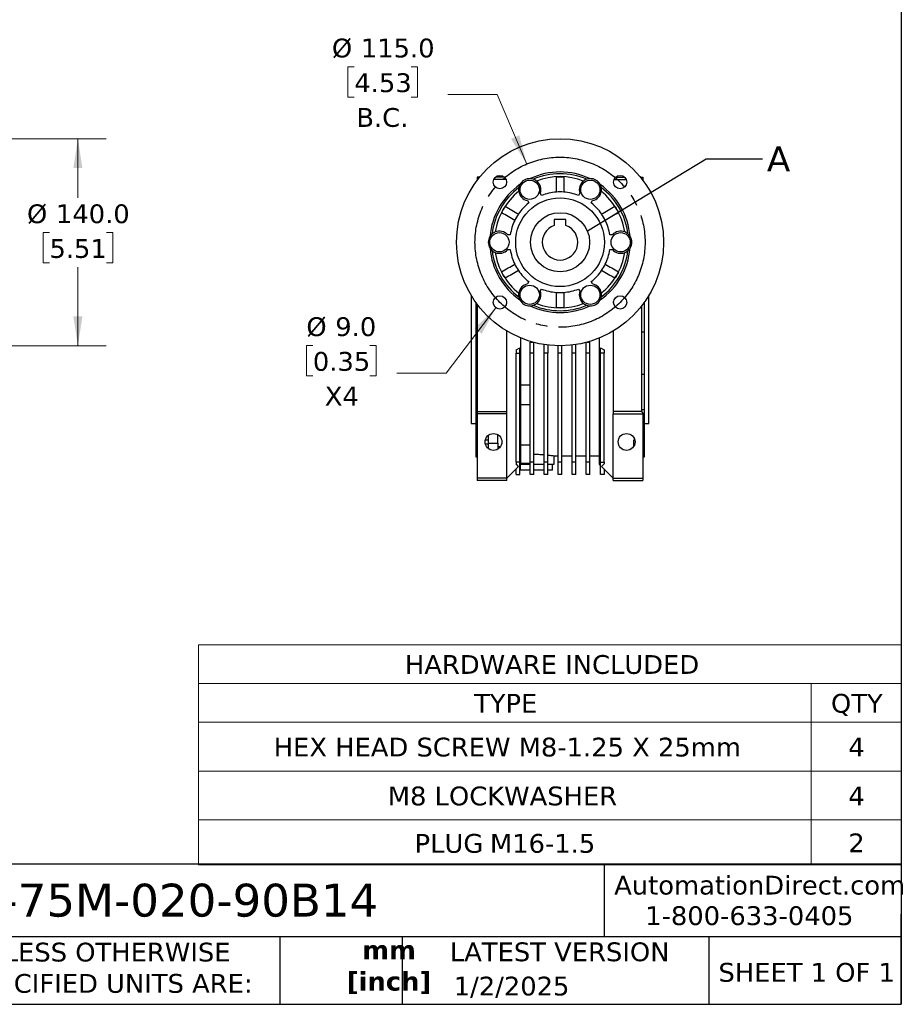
# Model space of a CAD drawing. Header units: millimetres. Extents: x 38 to 1638, y 38 to 1257.
# Tile 4 of 11: x 1042 to 1638, y 38 to 704. Entities that reach past the tile are written whole.
import ezdxf

# ---------------------------------------------------------------- set-up
doc = ezdxf.new("R2010")
doc.units = ezdxf.units.MM
doc.header["$LTSCALE"] = 6
doc.linetypes.add('SLD-Center', pattern=[19.05, 15.24, -1.27, 1.27, -1.27])
doc.linetypes.add('SLD-Solid', pattern=[0])
doc.layers.add('CENTER', color=40, linetype='SLD-Center')
doc.layers.add('TEXT', color=140, linetype='SLD-Solid', lineweight=25)
doc.styles.add('SLDTEXTSTYLE0', font='VERDANA.TTF')
doc.styles.add('SLDTEXTSTYLE1', font='VERDANAB.TTF')
doc.styles.get("Standard").update_dxf_attribs({"font": 'VERDANA.TTF'})
doc.dimstyles.new('SLDDIMSTYLE1', dxfattribs={"dimtxt": 12.948047, "dimasz": 19.812, "dimexe": 0, "dimexo": 0.0625, "dimgap": 3.237012, "dimtad": 0, "dimtih": 1, "dimtoh": 1, "dimrnd": 1e-09, "dimzin": 4, "dimdsep": 46, "dimtxsty": 'SLDTEXTSTYLE0', "dimsah": 1, "dimcen": 0, "dimadec": 0, "dimazin": 1, "dimtfac": 1, "dimtofl": 0, "dimtmove": 0, "dimatfit": 3, "dimfxl": 0, "dimfrac": 2, "dimtolj": 1, "dimtzin": 12, "dimarcsym": 0})
doc.dimstyles.new('SLDDIMSTYLE4', dxfattribs={"dimtxt": 12.948047, "dimasz": 19.812, "dimexe": 0, "dimexo": 0.0625, "dimgap": 3.237012, "dimtad": 0, "dimtih": 1, "dimtoh": 1, "dimrnd": 1e-09, "dimzin": 4, "dimdsep": 46, "dimtxsty": 'SLDTEXTSTYLE0', "dimsah": 1, "dimcen": 0.09, "dimadec": 0, "dimazin": 1, "dimtfac": 1, "dimtofl": 0, "dimtmove": 0, "dimatfit": 3, "dimfxl": 0, "dimfrac": 2, "dimtolj": 1, "dimtzin": 12, "dimarcsym": 0})
doc.dimstyles.new('SLDDIMSTYLE7', dxfattribs={"dimtxt": 0.18, "dimasz": 19.812, "dimexe": 0, "dimexo": 0.0625, "dimgap": 0, "dimtad": 0, "dimtih": 1, "dimtoh": 1, "dimdec": 0, "dimrnd": 1e-09, "dimzin": 0, "dimdsep": 46, "dimtxsty": 'Standard', "dimblk1": 'NONE', "dimblk2": 'NONE', "dimsah": 1, "dimcen": 0.09, "dimadec": 0, "dimazin": 0, "dimtfac": 19.812, "dimtdec": 0, "dimtofl": 0, "dimtmove": 0, "dimatfit": 3, "dimldrblk": 'NONE', "dimfxl": 0, "dimfrac": 2, "dimtolj": 1, "dimtzin": 0, "dimarcsym": 0})

# ---------------------------------------------------------------- blocks, each defined once
blk = doc.blocks.new('SW_TABLEANNOTATION_0')
at = {"color": 0, "linetype": 'SLD-Solid', "lineweight": 18}
for p, q in [((0, 0), (0, -26.22)), ((0, 0), (414.16, 0)), ((414.16, 0), (475.08, 0)), ((475.08, 0), (475.08, -26.22)), ((0, -26.22), (0, -52.43)), ((0, -26.22), (414.16, -26.22)), ((414.16, -26.22), (414.16, -52.43)), ((414.16, -26.22), (475.08, -26.22)), ((475.08, -26.22), (475.08, -52.43)), ((0, -52.43), (0, -85.46)), ((0, -52.43), (414.16, -52.43)), ((414.16, -52.43), (414.16, -85.46)), ((414.16, -52.43), (475.08, -52.43)), ((475.08, -52.43), (475.08, -85.46)), ((0, -85.46), (0, -118.49)), ((0, -85.46), (414.16, -85.46)), ((414.16, -85.46), (414.16, -118.49)), ((414.16, -85.46), (475.08, -85.46)), ((475.08, -85.46), (475.08, -118.49)), ((0, -118.49), (0, -148.93)), ((0, -118.49), (414.16, -118.49)), ((414.16, -118.49), (414.16, -148.93)), ((414.16, -118.49), (475.08, -118.49)), ((475.08, -118.49), (475.08, -148.93)), ((0, -148.93), (414.16, -148.93)), ((414.16, -148.93), (475.08, -148.93))]:
    blk.add_line(p, q, dxfattribs=at)
at = {"color": 0, "linetype": 'Continuous', "lineweight": 0, "char_height": 12.7, "attachment_point": 1, "style": 'SLDTEXTSTYLE0'}
for s, insert in [('HARDWARE INCLUDED', (139.46, -7.04)), ('TYPE', (186.2, -33.26)), ('QTY', (427.52, -33.26)), ('HEX HEAD SCREW M8-1.25 X 25mm', (50.72, -62.89)), ('4', (439.23, -62.89)), ('M8 LOCKWASHER ', (127.89, -95.92)), ('4', (439.23, -95.92)), ('PLUG', (146, -127.99)), ('M16-1.5', (196.95, -127.99)), ('2', (439.23, -127.65))]:
    blk.add_mtext(s, dxfattribs=dict(at, insert=insert))
blk = doc.blocks.new('_D_9')
at = {"color": 7, "linetype": 'SLD-Solid', "lineweight": 0}
for p, q in [((913.64, 623.28), (997.45, 623.28)), ((1006.59, 623.28), (1100.62, 623.28)), ((1081.57, 623.28), (1081.57, 583.34)), ((1062.33, 559.87), (1057.99, 559.87)), ((1057.99, 559.87), (1057.99, 539.29)), ((1100.81, 559.87), (1105.16, 559.87)), ((1105.16, 559.87), (1105.16, 539.29)), ((1057.99, 539.29), (1062.33, 539.29)), ((1105.16, 539.29), (1100.81, 539.29)), ((1081.57, 483.28), (1081.57, 536.39)), ((913.64, 483.28), (997.45, 483.28)), ((1006.59, 483.28), (1100.62, 483.28))]:
    blk.add_line(p, q, dxfattribs=at)
at = {"color": 7, "linetype": 'SLD-Solid', "lineweight": 18}
for points in [[(1081.57, 623.28), (1078.52, 603.47), (1084.62, 603.47)], [(1081.57, 483.28), (1084.62, 503.09), (1078.52, 503.09)]]:
    blk.add_solid(points, dxfattribs=at)
at = {"color": 7, "linetype": 'SLD-Solid', "lineweight": 18, "char_height": 12.7, "attachment_point": 1, "style": 'SLDTEXTSTYLE0'}
for s, insert in [('%%c', (1047.17, 578.89)), ('140.0', (1066.72, 578.89)), ('5.51', (1062.33, 555.42))]:
    blk.add_mtext(s, dxfattribs=dict(at, insert=insert))
blk = doc.blocks.new('_D_12')
at = {"color": 7, "linetype": 'SLD-Solid', "lineweight": 0}
for p, q in [((1268.48, 671.93), (1264.13, 671.93)), ((1264.13, 671.93), (1264.13, 651.36)), ((1306.95, 671.93), (1311.3, 671.93)), ((1311.3, 671.93), (1311.3, 651.36)), ((1364.98, 653.13), (1331.64, 653.13)), ((1385.01, 606.17), (1364.98, 653.13)), ((1264.13, 651.36), (1268.48, 651.36)), ((1311.3, 651.36), (1306.95, 651.36))]:
    blk.add_line(p, q, dxfattribs=at)
at = {"color": 7, "linetype": 'SLD-Solid', "lineweight": 18}
blk.add_solid([(1385.01, 606.17), (1380.04, 625.59), (1374.43, 623.2)], dxfattribs=at)
at = {"color": 7, "linetype": 'SLD-Solid', "lineweight": 18, "char_height": 12.7, "attachment_point": 1, "style": 'SLDTEXTSTYLE0'}
for s, insert in [('%%c', (1253.32, 690.96)), ('115.0', (1272.87, 690.96)), ('4.53', (1268.48, 667.49)), ('B.C.', (1269.83, 644.01))]:
    blk.add_mtext(s, dxfattribs=dict(at, insert=insert))
blk = doc.blocks.new('_D_13')
at = {"color": 7, "linetype": 'SLD-Solid', "lineweight": 0}
for p, q in [((1364.18, 509.04), (1330.48, 464.74)), ((1240.44, 483.54), (1236.1, 483.54)), ((1236.1, 483.54), (1236.1, 462.97)), ((1278.92, 483.54), (1283.27, 483.54)), ((1283.27, 483.54), (1283.27, 462.97)), ((1236.1, 462.97), (1240.44, 462.97)), ((1283.27, 462.97), (1278.92, 462.97)), ((1330.48, 464.74), (1297.14, 464.74))]:
    blk.add_line(p, q, dxfattribs=at)
at = {"color": 7, "linetype": 'SLD-Solid', "lineweight": 18}
blk.add_solid([(1364.18, 509.04), (1349.76, 495.12), (1354.61, 491.43)], dxfattribs=at)
at = {"color": 7, "linetype": 'SLD-Solid', "lineweight": 18, "char_height": 12.7, "attachment_point": 1, "style": 'SLDTEXTSTYLE0'}
for s, insert in [('%%c', (1236.05, 502.57)), ('9.0', (1255.6, 502.57)), ('0.35', (1240.44, 479.1)), ('X4', (1248.5, 455.62))]:
    blk.add_mtext(s, dxfattribs=dict(at, insert=insert))
blk = doc.blocks.new('_None')

msp = doc.modelspace()

# ---------------------------------------------------------------- linework, layer by layer
for p, q in [((1353.121, 597.28), (1351.564, 597.28)), ((1351.564, 597.28), (1351.564, 595.78)), ((1351.942, 595.78), (1351.564, 595.78)), ((1351.564, 595.78), (1351.564, 595.28)), ((1371.011, 595.78), (1362.799, 595.78)), ((1369.919, 597.28), (1363.891, 597.28)), ((1444.116, 595.78), (1452.329, 595.78)), ((1445.208, 597.28), (1451.237, 597.28)), ((1462.007, 597.28), (1463.574, 597.28)), ((1463.185, 595.78), (1463.574, 595.78)), ((1463.574, 597.28), (1463.574, 595.78)), ((1463.574, 595.78), (1463.574, 595.267)), ((1395.079, 584.905), (1394.189, 586.446)), ((1420.939, 586.446), (1420.049, 584.905)), ((1385.529, 581.446), (1386.419, 579.905)), ((1428.709, 579.905), (1429.599, 581.446)), ((1411.564, 568.58), (1403.564, 568.58)), ((1403.564, 568.58), (1403.564, 564.594)), ((1411.564, 564.594), (1411.564, 568.58)), ((1373.934, 558.28), (1372.154, 558.28)), ((1442.974, 558.28), (1441.194, 558.28)), ((1372.154, 548.28), (1373.934, 548.28)), ((1441.194, 548.28), (1442.974, 548.28)), ((1386.419, 526.655), (1385.529, 525.114)), ((1429.599, 525.114), (1428.709, 526.655)), ((1394.189, 520.114), (1395.079, 521.655)), ((1420.049, 521.655), (1420.939, 520.114)), ((1347.564, 517.224), (1347.564, 430.78)), ((1350.564, 512.647), (1350.564, 492.523)), ((1443.764, 512.013), (1443.764, 513.23)), ((1464.564, 492.531), (1464.564, 512.647)), ((1467.564, 430.78), (1467.564, 517.224)), ((1351.564, 511.28), (1351.564, 438.78)), ((1462.564, 509.979), (1462.564, 438.78)), ((1371.564, 438.78), (1371.564, 493.247)), ((1443.564, 493.247), (1443.564, 438.68)), ((1443.764, 438.68), (1443.764, 493.367)), ((1350.564, 492.523), (1350.564, 464.037)), ((1351.564, 492.523), (1350.564, 492.523)), ((1381.064, 403.28), (1381.064, 488.49)), ((1434.064, 488.49), (1434.064, 403.28)), ((1464.564, 492.531), (1462.564, 492.531)), ((1464.564, 464.028), (1464.564, 492.531)), ((1377.814, 480.445), (1380.314, 481.888)), ((1377.814, 480.445), (1377.814, 478.28)), ((1380.314, 478.28), (1380.314, 481.888)), ((1387.314, 478.28), (1387.314, 485.79)), ((1387.314, 485.79), (1388.987, 485.79)), ((1389.814, 478.28), (1389.814, 485.568)), ((1396.814, 478.28), (1396.814, 484.11)), ((1399.314, 483.768), (1399.314, 478.28)), ((1406.314, 478.28), (1406.314, 483.291)), ((1408.814, 478.28), (1408.814, 483.291)), ((1415.814, 478.28), (1415.814, 483.768)), ((1418.314, 478.28), (1418.314, 484.11)), ((1425.314, 478.28), (1425.314, 485.568)), ((1426.14, 485.79), (1427.814, 485.79)), ((1427.814, 478.28), (1427.814, 485.79)), ((1434.814, 481.888), (1437.314, 480.445)), ((1434.814, 478.28), (1434.814, 481.888)), ((1437.314, 480.445), (1437.314, 478.28)), ((1377.814, 478.28), (1380.314, 478.28)), ((1377.814, 404.565), (1377.814, 478.28)), ((1380.314, 404.565), (1380.314, 478.28)), ((1389.814, 478.28), (1387.314, 478.28)), ((1387.314, 404.565), (1387.314, 478.28)), ((1389.814, 404.565), (1389.814, 478.28)), ((1399.314, 478.28), (1396.814, 478.28)), ((1396.814, 404.565), (1396.814, 478.28)), ((1399.314, 404.565), (1399.314, 478.28)), ((1408.814, 478.28), (1406.314, 478.28)), ((1406.314, 404.565), (1406.314, 478.28)), ((1408.814, 404.565), (1408.814, 478.28)), ((1415.814, 404.565), (1415.814, 478.28)), ((1418.314, 478.28), (1415.814, 478.28)), ((1418.314, 404.565), (1418.314, 478.28)), ((1425.314, 404.565), (1425.314, 478.28)), ((1427.814, 478.28), (1425.314, 478.28)), ((1427.814, 404.565), (1427.814, 478.28)), ((1437.314, 478.28), (1434.814, 478.28)), ((1434.814, 404.565), (1434.814, 478.28)), ((1437.314, 404.565), (1437.314, 478.28)), ((1350.564, 464.037), (1351.564, 464.037)), ((1350.564, 464.037), (1350.564, 439.889)), ((1462.564, 464.028), (1464.564, 464.028)), ((1464.564, 439.922), (1464.564, 464.028)), ((1387.314, 456.653), (1381.064, 456.653)), ((1351.564, 439.889), (1350.564, 439.889)), ((1350.564, 439.889), (1350.564, 419.747)), ((1381.064, 443.653), (1387.314, 443.653)), ((1464.564, 439.922), (1462.564, 439.922)), ((1464.564, 419.767), (1464.564, 439.922)), ((1351.564, 438.78), (1371.564, 438.78)), ((1351.564, 438.78), (1351.564, 437.28)), ((1371.564, 437.28), (1351.564, 437.28)), ((1351.564, 437.28), (1351.564, 393.78)), ((1371.564, 437.28), (1371.564, 438.78)), ((1371.564, 393.78), (1371.564, 437.28)), ((1443.564, 438.68), (1443.564, 437.28)), ((1443.564, 438.68), (1443.764, 438.68)), ((1443.564, 437.28), (1463.574, 437.28)), ((1443.564, 393.78), (1443.564, 437.28)), ((1462.564, 438.78), (1443.764, 438.78)), ((1462.564, 438.78), (1463.574, 437.77)), ((1463.574, 437.77), (1463.574, 437.28)), ((1463.574, 437.28), (1463.574, 393.78)), ((1347.564, 430.78), (1350.564, 430.78)), ((1464.564, 430.78), (1467.564, 430.78)), ((1350.564, 419.747), (1351.564, 419.747)), ((1350.564, 419.747), (1350.564, 409.744)), ((1357.066, 419.747), (1359.064, 419.747)), ((1359.064, 422.766), (1359.064, 417.488)), ((1365.564, 417.488), (1365.564, 423.115)), ((1457.564, 419.767), (1458.056, 419.767)), ((1457.564, 415.564), (1457.564, 419.767)), ((1463.574, 419.767), (1464.564, 419.767)), ((1464.564, 409.782), (1464.564, 419.767)), ((1359.064, 416.875), (1357.05, 416.875)), ((1359.064, 417.488), (1365.564, 417.488)), ((1359.064, 417.488), (1359.064, 413.794)), ((1365.564, 417.488), (1365.564, 413.445)), ((1365.564, 415.165), (1367.326, 415.165)), ((1387.314, 416.197), (1381.064, 416.197)), ((1351.564, 409.744), (1350.564, 409.744)), ((1350.564, 409.744), (1350.564, 408.28)), ((1350.564, 408.28), (1351.564, 408.28)), ((1403.525, 408.88), (1406.314, 408.88)), ((1403.564, 403.28), (1403.564, 408.887)), ((1408.814, 408.88), (1415.814, 408.88)), ((1418.314, 408.88), (1425.314, 408.88)), ((1427.814, 408.88), (1434.064, 408.88)), ((1464.564, 409.782), (1463.574, 409.782)), ((1463.574, 408.315), (1464.564, 408.315)), ((1464.564, 408.315), (1464.564, 409.782)), ((1371.564, 393.78), (1379.543, 401.759)), ((1380.314, 404.565), (1377.814, 404.565)), ((1377.814, 404.565), (1377.814, 403.429)), ((1379.543, 401.759), (1377.814, 403.429)), ((1377.814, 396.28), (1377.814, 400.03)), ((1380.314, 396.28), (1380.314, 404.565)), ((1380.314, 402.53), (1381.064, 403.28)), ((1380.564, 402.78), (1380.564, 399.28)), ((1381.064, 403.875), (1387.314, 403.875)), ((1381.064, 403.28), (1387.314, 403.28)), ((1389.814, 404.565), (1387.314, 404.565)), ((1387.314, 396.28), (1387.314, 404.565)), ((1389.814, 396.28), (1389.814, 404.565)), ((1389.814, 403.28), (1396.814, 403.28)), ((1399.314, 404.565), (1396.814, 404.565)), ((1396.814, 396.28), (1396.814, 404.565)), ((1399.314, 396.28), (1399.314, 404.565)), ((1399.314, 403.28), (1403.564, 403.28)), ((1402.564, 399.28), (1402.564, 403.28)), ((1408.814, 404.565), (1406.314, 404.565)), ((1406.314, 396.28), (1406.314, 404.565)), ((1408.814, 396.28), (1408.814, 404.565)), ((1418.314, 404.565), (1415.814, 404.565)), ((1415.814, 396.28), (1415.814, 404.565)), ((1418.314, 396.28), (1418.314, 404.565)), ((1427.814, 404.565), (1425.314, 404.565)), ((1425.314, 396.28), (1425.314, 404.565)), ((1427.814, 396.28), (1427.814, 404.565)), ((1434.064, 403.28), (1434.814, 402.53)), ((1434.814, 404.565), (1437.314, 404.565)), ((1434.814, 396.28), (1434.814, 404.565)), ((1437.314, 403.429), (1435.584, 401.759)), ((1435.584, 401.759), (1443.564, 393.78)), ((1437.314, 404.565), (1437.314, 403.429)), ((1437.314, 400.03), (1437.314, 396.28)), ((1371.564, 393.78), (1351.564, 393.78)), ((1351.564, 393.78), (1351.564, 392.28)), ((1371.564, 392.28), (1371.564, 393.78)), ((1377.814, 396.28), (1380.314, 396.28)), ((1387.314, 399.28), (1380.564, 399.28)), ((1389.814, 396.28), (1387.314, 396.28)), ((1396.814, 399.28), (1389.814, 399.28)), ((1399.314, 396.28), (1396.814, 396.28)), ((1400.773, 399.28), (1399.314, 399.28)), ((1402.564, 399.28), (1400.773, 399.28)), ((1408.814, 396.28), (1406.314, 396.28)), ((1418.314, 396.28), (1415.814, 396.28)), ((1427.814, 396.28), (1425.314, 396.28)), ((1437.314, 396.28), (1434.814, 396.28)), ((1443.564, 393.78), (1463.574, 393.78)), ((1443.564, 392.28), (1443.564, 393.78)), ((1463.574, 393.78), (1463.574, 392.28)), ((1371.564, 392.28), (1351.564, 392.28)), ((1443.564, 392.28), (1463.574, 392.28))]:
    msp.add_line(p, q)
for centre, radius in [((1407.564, 553.28), 70), ((1366.905, 593.938), 4.5), ((1387.064, 588.787), 6.5), ((1428.064, 588.787), 6.5), ((1448.223, 593.938), 4.5), ((1407.564, 553.28), 30), ((1407.564, 553.28), 20), ((1366.564, 553.28), 6.5), ((1448.564, 553.28), 6.5), ((1387.064, 517.773), 6.5), ((1428.064, 517.773), 6.5), ((1366.905, 512.621), 4.5), ((1448.223, 512.621), 4.5), ((1362.564, 418.28), 5.69), ((1452.564, 418.28), 5.69)]:
    msp.add_circle(centre, radius)
at = {"color": 7, "linetype": 'SLD-Solid', "lineweight": 18}
msp.add_circle((1407.564, 553.28), 20, dxfattribs=at)
for centre, radius, start, end in [((1407.564, 553.28), 47.5, 64.859349, 115.140651), ((1407.564, 553.28), 46.29, 66.996622, 113.003378), ((1387.064, 588.787), 7.5, 87.554531, 152.445469), ((1387.064, 588.787), 7.5, 71.252035, 87.554531), ((1387.064, 588.787), 7.5, 51.928621, 71.252035), ((1407.564, 553.28), 44.35, 69.025514, 110.974486), ((1387.064, 588.787), 7.5, 341.810315, 51.928621), ((1428.064, 588.787), 7.5, 128.071379, 198.189685), ((1428.064, 588.787), 7.5, 108.747965, 128.071379), ((1428.064, 588.787), 7.5, 92.445469, 108.747965), ((1428.064, 588.787), 7.5, 27.554531, 92.445469), ((1407.564, 553.28), 47.5, 124.859349, 175.140651), ((1407.564, 553.28), 46.29, 126.996622, 173.003378), ((1407.564, 553.28), 44.35, 129.025514, 170.974486), ((1387.064, 588.787), 7.5, 168.747965, 188.071379), ((1387.064, 588.787), 7.5, 188.071379, 258.189685), ((1387.064, 588.787), 7.5, 152.445469, 168.747965), ((1407.564, 553.28), 34, 94.21673, 111.543481), ((1407.564, 553.28), 34, 85.78327, 94.21673), ((1407.564, 553.28), 34, 68.456519, 85.78327), ((1428.064, 588.787), 7.5, 281.810315, 351.928621), ((1407.564, 553.28), 47.5, 4.859349, 55.140651), ((1428.064, 588.787), 7.5, 11.252035, 27.554531), ((1407.564, 553.28), 46.29, 6.996622, 53.003378), ((1428.064, 588.787), 7.5, 351.928621, 11.252035), ((1407.564, 553.28), 44.35, 9.025514, 50.974486), ((1407.564, 553.28), 34, 128.456519, 145.78327), ((1407.564, 553.28), 34, 34.21673, 51.543481), ((1407.564, 553.28), 34, 154.21673, 171.543481), ((1407.564, 553.28), 34, 145.78327, 154.21673), ((1407.564, 553.28), 34, 25.78327, 34.21673), ((1407.564, 553.28), 34, 8.456519, 25.78327), ((1366.564, 553.28), 7.5, 111.928621, 131.252035), ((1366.564, 553.28), 7.5, 41.810315, 111.928621), ((1407.564, 553.28), 12, 109.471221, 70.528779), ((1448.564, 553.28), 7.5, 68.071379, 138.189685), ((1448.564, 553.28), 7.5, 48.747965, 68.071379), ((1366.564, 553.28), 7.5, 147.554531, 212.445469), ((1366.564, 553.28), 7.5, 131.252035, 147.554531), ((1448.564, 553.28), 7.5, 32.445469, 48.747965), ((1448.564, 553.28), 7.5, 327.554531, 32.445469), ((1407.564, 553.28), 47.5, 184.859349, 235.140651), ((1366.564, 553.28), 7.5, 212.445469, 228.747965), ((1407.564, 553.28), 46.29, 186.996622, 233.003378), ((1366.564, 553.28), 7.5, 228.747965, 248.071379), ((1366.564, 553.28), 7.5, 248.071379, 318.189685), ((1407.564, 553.28), 44.35, 189.025514, 230.974486), ((1407.564, 553.28), 34, 188.456519, 205.78327), ((1407.564, 553.28), 47.5, 304.859349, 355.140651), ((1407.564, 553.28), 46.29, 306.996622, 353.003378), ((1407.564, 553.28), 44.35, 309.025514, 350.974486), ((1407.564, 553.28), 34, 334.21673, 351.543481), ((1448.564, 553.28), 7.5, 221.810315, 291.928621), ((1448.564, 553.28), 7.5, 291.928621, 311.252035), ((1448.564, 553.28), 7.5, 311.252035, 327.554531), ((1407.564, 553.28), 34, 205.78327, 214.21673), ((1407.564, 553.28), 34, 214.21673, 231.543481), ((1407.564, 553.28), 34, 308.456519, 325.78327), ((1407.564, 553.28), 34, 325.78327, 334.21673), ((1387.064, 517.773), 7.5, 101.810315, 171.928621), ((1387.064, 517.773), 7.5, 308.071379, 18.189685), ((1407.564, 553.28), 34, 248.456519, 265.78327), ((1407.564, 553.28), 34, 265.78327, 274.21673), ((1407.564, 553.28), 34, 274.21673, 291.543481), ((1428.064, 517.773), 7.5, 161.810315, 231.928621), ((1428.064, 517.773), 7.5, 8.071379, 78.189685), ((1387.064, 517.773), 7.5, 171.928621, 191.252035), ((1387.064, 517.773), 7.5, 191.252035, 207.554531), ((1387.064, 517.773), 7.5, 207.554531, 272.445469), ((1428.064, 517.773), 7.5, 267.554531, 332.445469), ((1428.064, 517.773), 7.5, 332.445469, 348.747965), ((1428.064, 517.773), 7.5, 348.747965, 8.071379), ((1387.064, 517.773), 7.5, 272.445469, 288.747965), ((1407.564, 553.28), 47.5, 244.859349, 295.140651), ((1387.064, 517.773), 7.5, 288.747965, 308.071379), ((1407.564, 553.28), 46.29, 246.996622, 293.003378), ((1407.564, 553.28), 44.35, 249.025514, 290.974486), ((1428.064, 517.773), 7.5, 231.928621, 251.252035), ((1428.064, 517.773), 7.5, 251.252035, 267.554531)]:
    msp.add_arc(centre, radius, start, end)
for points in [[(1405.064, 587.188), (1405.064, 590.646), (1405.064, 594.103), (1405.064, 597.559)], [(1405.459, 597.58), (1406.16, 597.58), (1406.862, 597.58), (1407.564, 597.58)], [(1407.564, 597.58), (1408.266, 597.58), (1408.967, 597.58), (1409.669, 597.58)], [(1410.064, 597.559), (1410.064, 594.103), (1410.064, 590.646), (1410.064, 587.188)], [(1376.949, 568.069), (1373.954, 569.798), (1370.96, 571.526), (1367.967, 573.255)], [(1368.146, 573.607), (1368.848, 574.822), (1369.55, 576.038), (1370.252, 577.253)], [(1370.467, 577.585), (1373.46, 575.856), (1376.454, 574.128), (1379.449, 572.399)], [(1435.679, 572.399), (1438.674, 574.128), (1441.667, 575.856), (1444.661, 577.585)], [(1447.161, 573.255), (1444.167, 571.526), (1441.174, 569.798), (1438.179, 568.069)], [(1444.876, 577.253), (1445.578, 576.038), (1446.28, 574.822), (1446.981, 573.607)], [(1367.967, 533.305), (1370.96, 535.034), (1373.954, 536.762), (1376.949, 538.491)], [(1370.252, 529.307), (1369.55, 530.522), (1368.848, 531.738), (1368.146, 532.953)], [(1379.449, 534.161), (1376.454, 532.432), (1373.46, 530.703), (1370.467, 528.975)], [(1444.661, 528.975), (1441.667, 530.703), (1438.674, 532.432), (1435.679, 534.161)], [(1438.179, 538.491), (1441.174, 536.762), (1444.167, 535.034), (1447.161, 533.305)], [(1446.981, 532.953), (1446.28, 531.738), (1445.578, 530.522), (1444.876, 529.307)], [(1405.064, 509), (1405.064, 512.457), (1405.064, 515.914), (1405.064, 519.372)], [(1410.064, 519.372), (1410.064, 515.914), (1410.064, 512.457), (1410.064, 509)], [(1409.669, 508.98), (1408.266, 508.98), (1406.862, 508.98), (1405.459, 508.98)]]:
    msp.add_open_spline(points, degree=3)
for points, knots in [([(1389.814, 409.895), (1390.194, 409.906), (1391.224, 409.935), (1392.96, 409.92), (1394.902, 409.85), (1396.21, 409.777), (1396.794, 409.725), (1396.814, 409.723)], [0, 0, 0, 0, 0.1606085, 0.4347091, 0.7168192, 0.9901165, 1, 1, 1, 1]), ([(1399.314, 409.483), (1399.551, 409.457), (1400.319, 409.373), (1401.362, 409.228), (1402.419, 409.071), (1403.133, 408.954), (1403.526, 408.887), (1403.525, 408.887), (1403.525, 408.887)], [0, 0, 0, 0, 0.0877717, 0.2846428, 0.4776502, 0.6763375, 0.8677868, 1, 1, 1, 1])]:
    msp.add_open_spline(points, degree=3, knots=knots)
at = {"layer": 'CENTER', "linetype": 'SLD-Center'}
msp.add_circle((1407.564, 553.28), 57.5, dxfattribs=at)
at = {"layer": 'TEXT'}
for p, q in [((1638.3, 1257.3), (1638.3, 38.1)), ((1638.3, 132.757), (38.1, 132.757)), ((1437.452, 132.757), (1437.452, 83.82)), ((1638.3, 38.1), (1638.3, 99.06)), ((1638.3, 83.82), (38.1, 83.82)), ((1218.146, 83.82), (1218.146, 38.1)), ((1300.873, 83.82), (1300.873, 38.1)), ((1508.092, 83.82), (1508.092, 38.1)), ((38.1, 38.1), (1638.3, 38.1))]:
    msp.add_line(p, q, dxfattribs=at)

# ---------------------------------------------------------------- block references
at = {"color": 7, "linetype": 'Continuous', "lineweight": 0}
msp.add_blockref('SW_TABLEANNOTATION_0', (1163.219, 281.232), dxfattribs=at)

# ---------------------------------------------------------------- texts
at = {"color": 7, "linetype": 'SLD-Solid', "lineweight": 18, "insert": (1547.374, 618.105), "char_height": 16.933, "attachment_point": 1, "style": 'SLDTEXTSTYLE0'}
msp.add_mtext('A', dxfattribs=at)
at = {"color": 179, "linetype": 'SLD-Solid', "lineweight": 18, "char_height": 12.7, "attachment_point": 1, "style": 'SLDTEXTSTYLE0'}
for s, insert in [('AutomationDirect.com', (1444.17, 125.018)), ('1-800-633-0405', (1465.149, 104.381))]:
    msp.add_mtext(s, dxfattribs=dict(at, insert=insert))
at = {"layer": 'TEXT'}
for s, insert, char_height, attachment_point, style in [('WGA-75M-020-90B14', (955.246, 119.643), 22.225, 1, 'SLDTEXTSTYLE0'), ('UNLESS OTHERWISE ^JSPECIFIED UNITS ARE:', (1005.647, 79.746), 12.7, 1, 'SLDTEXTSTYLE0'), ('LATEST VERSION', (1407.313, 79.943), 12.7, 2, 'SLDTEXTSTYLE0'), ('mm^J[inch]', (1291.946, 81.233), 12.7, 2, 'SLDTEXTSTYLE1'), ('SHEET 1 OF 1', (1514.648, 66.068), 12.7, 1, 'SLDTEXTSTYLE0'), ('1/2/2025', (1335.677, 56.777), 12.7, 1, 'SLDTEXTSTYLE0')]:
    msp.add_mtext(s, dxfattribs=dict(at, insert=insert, char_height=char_height, attachment_point=attachment_point, style=style))

# ---------------------------------------------------------------- dimensions: what is measured, and where the dimension line sits
at = {"color": 7, "linetype": 'SLD-Solid', "lineweight": 18}
for p1, p2, text, picture, middle in [((1430.122, 500.389), (1385.006, 606.17), '<>\\PB.C.', '_D_12', (1287.716, 659.822)), ((1369.63, 516.203), (1364.181, 509.04), '<>\\PX4', '_D_13', (1259.682, 471.432))]:
    dim = msp.add_diameter_dim_2p(p1=p1, p2=p2, text=text, dimstyle='SLDDIMSTYLE1', dxfattribs=at)
    dim.commit()
    dim.dimension.update_dxf_attribs({"geometry": picture, "text_midpoint": middle, "dimtype": 163})
dim = msp.add_linear_dim(base=(1081.572, 483.28), p1=(906.021, 623.28), p2=(906.021, 483.28), angle=90, text='%%c<>', dimstyle='SLDDIMSTYLE4', dxfattribs=at)
dim.commit()
dim.dimension.update_dxf_attribs({"geometry": '_D_9', "text_midpoint": (1081.572, 559.866), "dimtype": 160})

# ---------------------------------------------------------------- leaders
at = {"color": 7, "linetype": 'SLD-Solid', "lineweight": 18, "has_arrowhead": 0}
msp.add_leader([(1426.056, 560.899), (1506.274, 609.653), (1544.374, 609.653)], dimstyle='SLDDIMSTYLE7', dxfattribs=at)

doc.saveas('drawing.dxf')
